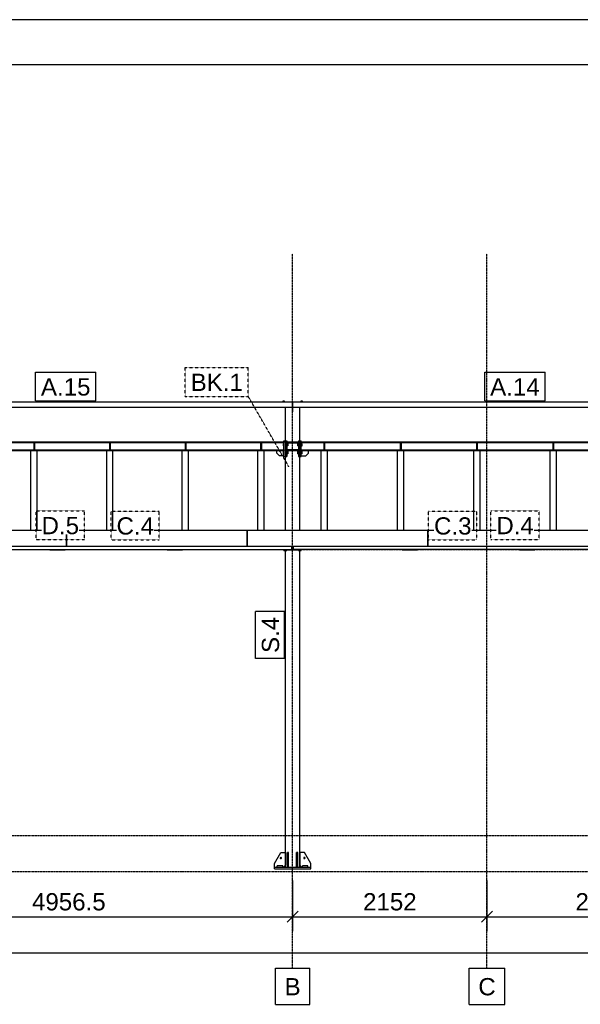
# Model space of a CAD drawing. Header units: millimetres. Extents: x 0 to 59400, y 0 to 42000.
# Tile 18 of 40: x 7207 to 13414, y 31099 to 42000. Entities that reach past the tile are written whole.
import ezdxf

# ---------------------------------------------------------------- set-up
doc = ezdxf.new("R2010")
doc.units = ezdxf.units.MM
doc.linetypes.add('DXK_LINE_DOT2', pattern=[3.9198, 1.9599, -1.9599])
doc.linetypes.add('DXK_LINE_DOT3', pattern=[5.9187, 2.979, -0.9799, 0.9799, -0.9799])
for name, color, linetype in [('TS_FORMATKA', 7, 'Continuous'), ('TS_INNE_OBIEKTY', 7, 'Continuous'), ('TS_LINIE_WIDOCZNE', 7, 'Continuous'), ('TS_OPISY', 7, 'Continuous'), ('TS_OPISY_LINIE', 7, 'Continuous'), ('TS_OPISY_RAMKA', 7, 'Continuous'), ('TS_WYMIARY', 7, 'Continuous'), ('TS_WYMIARY_TEKST', 7, 'Continuous')]:
    doc.layers.add(name, color=color, linetype=linetype)
doc.styles.add('Arial', font='ARIAL.TTF', dxfattribs={"height": 0.2})

# ---------------------------------------------------------------- blocks, each defined once
blk = doc.blocks.new('Unknown-293000867-1306')
at = {"layer": 'TS_FORMATKA', "color": 7, "linetype": 'Continuous'}
for p, q in [((59400, 42000), (0, 42000)), ((58900, 41500), (500, 41500))]:
    blk.add_line(p, q, dxfattribs=at)
blk = doc.blocks.new('Part-293000867-11357 - 11351')
at = {"layer": 'TS_LINIE_WIDOCZNE', "color": 1, "linetype": 'Continuous'}
for p, q in [((10149, 37336), (10149, 37709)), ((10309, 37336), (10309, 37709)), ((10149, 36346), (10149, 37164)), ((10309, 36346), (10309, 37164)), ((10149, 32619), (10149, 36124)), ((10309, 32619), (10309, 36124))]:
    blk.add_line(p, q, dxfattribs=at)
blk = doc.blocks.new('Part-293000867-11370 - 11351')
at = {"layer": 'TS_LINIE_WIDOCZNE', "color": 1, "linetype": 'Continuous'}
for p, q in [((5465, 37318), (5465, 37326)), ((5465, 37326), (10133, 37326)), ((5465, 37318), (10133, 37318)), ((10133, 37326), (10133, 37318)), ((5465, 37230), (5465, 37238)), ((5465, 37238), (10133, 37238)), ((5465, 37230), (10133, 37230)), ((10133, 37238), (10133, 37230))]:
    blk.add_line(p, q, dxfattribs=at)
blk = doc.blocks.new('Part-293000867-11371 - 11351')
at = {"layer": 'TS_LINIE_WIDOCZNE', "color": 1, "linetype": 'Continuous'}
for p, q in [((10325, 37318), (10325, 37326)), ((10325, 37326), (15060, 37326)), ((10325, 37318), (15060, 37318)), ((15060, 37326), (15060, 37318)), ((10325, 37230), (10325, 37238)), ((10325, 37238), (15060, 37238)), ((10325, 37230), (15060, 37230)), ((15060, 37238), (15060, 37230))]:
    blk.add_line(p, q, dxfattribs=at)
blk = doc.blocks.new('Part-293000867-11400 - 11351')
at = {"layer": 'TS_LINIE_WIDOCZNE', "color": 1, "linetype": 'Continuous'}
for p, q in [((10149, 36128), (10149, 36124)), ((10149, 36124), (10165, 36124)), ((10165, 36124), (10165, 36128))]:
    blk.add_line(p, q, dxfattribs=at)
blk = doc.blocks.new('Part-293000867-11403 - 11351')
at = {"layer": 'TS_LINIE_WIDOCZNE', "color": 1, "linetype": 'Continuous'}
for p, q in [((10293, 36128), (10293, 36124)), ((10293, 36124), (10309, 36124)), ((10309, 36124), (10309, 36128))]:
    blk.add_line(p, q, dxfattribs=at)
blk = doc.blocks.new('Part-293000867-11404 - 11351')
at = {"layer": 'TS_LINIE_WIDOCZNE', "color": 1, "linetype": 'Continuous'}
for p, q in [((10149, 37336), (10149, 37164)), ((10149, 37336), (10165, 37336)), ((10165, 37336), (10165, 37164)), ((10149, 37164), (10165, 37164))]:
    blk.add_line(p, q, dxfattribs=at)
blk = doc.blocks.new('Part-293000867-11405 - 11351')
at = {"layer": 'TS_LINIE_WIDOCZNE', "color": 1, "linetype": 'Continuous'}
for p, q in [((10165, 37316), (10165, 37326)), ((10165, 37326), (10293, 37326)), ((10165, 37316), (10293, 37316)), ((10293, 37316), (10293, 37326))]:
    blk.add_line(p, q, dxfattribs=at)
blk = doc.blocks.new('Part-293000867-11406 - 11351')
at = {"layer": 'TS_LINIE_WIDOCZNE', "color": 1, "linetype": 'Continuous'}
for p, q in [((10165, 37230), (10165, 37240)), ((10165, 37240), (10293, 37240)), ((10165, 37230), (10293, 37230)), ((10293, 37230), (10293, 37240))]:
    blk.add_line(p, q, dxfattribs=at)
blk = doc.blocks.new('Part-293000867-11407 - 11351')
at = {"layer": 'TS_LINIE_WIDOCZNE', "color": 1, "linetype": 'Continuous'}
for p, q in [((10293, 37336), (10293, 37164)), ((10293, 37336), (10309, 37336)), ((10309, 37336), (10309, 37164)), ((10293, 37164), (10309, 37164))]:
    blk.add_line(p, q, dxfattribs=at)
blk = doc.blocks.new('Part-293000867-11429 - 11351')
at = {"layer": 'TS_LINIE_WIDOCZNE', "color": 1, "linetype": 'Continuous'}
for p, q in [((10229, 37709), (10229, 37769)), ((10229, 37769), (10229, 37769)), ((10229, 37769), (15151, 37769)), ((15151, 37709), (15151, 37769)), ((10229, 37709), (15151, 37709))]:
    blk.add_line(p, q, dxfattribs=at)
blk = doc.blocks.new('Part-293000867-11430 - 11351')
at = {"layer": 'TS_LINIE_WIDOCZNE', "color": 1, "linetype": 'Continuous'}
for p, q in [((5203, 37709), (5203, 37769)), ((5203, 37769), (5203, 37769)), ((5203, 37769), (10229, 37769)), ((10229, 37769), (10229, 37769)), ((10229, 37769), (10229, 37709)), ((5203, 37709), (10229, 37709))]:
    blk.add_line(p, q, dxfattribs=at)
blk = doc.blocks.new('Part-293000867-12093 - 11351')
at = {"layer": 'TS_LINIE_WIDOCZNE', "color": 1, "linetype": 'Continuous'}
for p, q in [((11390, 36346), (11390, 37230)), ((11460, 37230), (11390, 37230)), ((11460, 36346), (11460, 37230))]:
    blk.add_line(p, q, dxfattribs=at)
blk = doc.blocks.new('Part-293000867-12041 - 11351')
at = {"layer": 'TS_LINIE_WIDOCZNE', "color": 1, "linetype": 'Continuous'}
for p, q in [((8209, 37317), (8201, 37317)), ((8201, 37317), (8201, 37239)), ((8209, 37317), (8209, 37239)), ((8209, 37239), (8201, 37239))]:
    blk.add_line(p, q, dxfattribs=at)
blk = doc.blocks.new('Part-293000867-12117 - 11351')
at = {"layer": 'TS_LINIE_WIDOCZNE', "color": 1, "linetype": 'Continuous'}
for p, q in [((12274, 37317), (12266, 37317)), ((12266, 37317), (12266, 37239)), ((12274, 37317), (12274, 37239)), ((12274, 37239), (12266, 37239))]:
    blk.add_line(p, q, dxfattribs=at)
blk = doc.blocks.new('Part-293000867-11646 - 11351')
at = {"layer": 'TS_LINIE_WIDOCZNE', "color": 1, "linetype": 'Continuous'}
for p, q in [((10133, 37164), (10133, 37336)), ((10133, 37336), (10149, 37336)), ((10149, 37164), (10149, 37336)), ((10133, 37164), (10149, 37164))]:
    blk.add_line(p, q, dxfattribs=at)
blk = doc.blocks.new('Part-293000867-11606 - 11351')
at = {"layer": 'TS_LINIE_WIDOCZNE', "color": 1, "linetype": 'Continuous'}
for p, q in [((10133, 36124), (10133, 36134)), ((10133, 36124), (10149, 36124)), ((10149, 36124), (10149, 36128))]:
    blk.add_line(p, q, dxfattribs=at)
blk = doc.blocks.new('Part-293000867-11502 - 11351')
at = {"layer": 'TS_LINIE_WIDOCZNE', "color": 1, "linetype": 'Continuous'}
for p, q in [((10029, 32599), (10029, 32619)), ((10029, 32619), (10429, 32619)), ((10029, 32599), (10429, 32599)), ((10429, 32599), (10429, 32619))]:
    blk.add_line(p, q, dxfattribs=at)
blk = doc.blocks.new('Part-293000867-11616 - 11351')
at = {"layer": 'TS_LINIE_WIDOCZNE', "color": 1, "linetype": 'Continuous'}
for p, q in [((10309, 36124), (10309, 36128)), ((10309, 36124), (10325, 36124)), ((10325, 36124), (10325, 36134))]:
    blk.add_line(p, q, dxfattribs=at)
blk = doc.blocks.new('Part-293000867-11503 - 11351')
at = {"layer": 'TS_LINIE_WIDOCZNE', "color": 1, "linetype": 'Continuous'}
for p, q in [((10059, 32619), (10059, 32631)), ((10119, 32631), (10059, 32631)), ((10119, 32619), (10119, 32631))]:
    blk.add_line(p, q, dxfattribs=at)
blk = doc.blocks.new('Part-293000867-11505 - 11351')
at = {"layer": 'TS_LINIE_WIDOCZNE', "color": 1, "linetype": 'Continuous'}
for p, q in [((10339, 32619), (10339, 32631)), ((10399, 32631), (10339, 32631)), ((10399, 32619), (10399, 32631))]:
    blk.add_line(p, q, dxfattribs=at)
blk = doc.blocks.new('Part-293000867-11960 - 11351')
at = {"layer": 'TS_LINIE_WIDOCZNE', "color": 1, "linetype": 'Continuous'}
for p, q in [((10237, 36134), (10237, 36167)), ((15148, 36134), (10237, 36134)), ((15148, 36167), (15148, 36134))]:
    blk.add_line(p, q, dxfattribs=at)
blk = doc.blocks.new('Part-293000867-13038 - 11351')
at = {"layer": 'TS_LINIE_WIDOCZNE', "color": 1, "linetype": 'Continuous'}
for p, q in [((11725, 36346), (11725, 36167)), ((13725, 36346), (11725, 36346)), ((13725, 36167), (13725, 36346)), ((11725, 36171), (13725, 36171)), ((13725, 36167), (11725, 36167))]:
    blk.add_line(p, q, dxfattribs=at)
blk = doc.blocks.new('Bolt-293000867-11649 - 11351')
at = {"layer": 'TS_INNE_OBIEKTY', "color": 1, "linetype": 'Continuous'}
for p, q in [((10123, 37306), (10123, 37282)), ((10133, 37306), (10123, 37306)), ((10123, 37294), (10133, 37294)), ((10123, 37282), (10133, 37282)), ((10165, 37306), (10175, 37306)), ((10175, 37294), (10165, 37294)), ((10175, 37282), (10165, 37282)), ((10175, 37306), (10175, 37282)), ((10133, 37218), (10123, 37218)), ((10123, 37218), (10123, 37194)), ((10123, 37206), (10133, 37206)), ((10133, 37194), (10123, 37194)), ((10165, 37218), (10175, 37218)), ((10175, 37206), (10165, 37206)), ((10175, 37194), (10165, 37194)), ((10175, 37218), (10175, 37194))]:
    blk.add_line(p, q, dxfattribs=at)
blk = doc.blocks.new('Part-293000867-11656 - 11351')
at = {"layer": 'TS_LINIE_WIDOCZNE', "color": 1, "linetype": 'Continuous'}
for p, q in [((10309, 37164), (10309, 37336)), ((10309, 37336), (10325, 37336)), ((10325, 37164), (10325, 37336)), ((10309, 37164), (10325, 37164))]:
    blk.add_line(p, q, dxfattribs=at)
blk = doc.blocks.new('Bolt-293000867-11659 - 11351')
at = {"layer": 'TS_INNE_OBIEKTY', "color": 1, "linetype": 'Continuous'}
for p, q in [((10293, 37306), (10283, 37306)), ((10283, 37306), (10283, 37282)), ((10293, 37294), (10283, 37294)), ((10293, 37282), (10283, 37282)), ((10335, 37306), (10325, 37306)), ((10325, 37294), (10335, 37294)), ((10325, 37282), (10335, 37282)), ((10335, 37282), (10335, 37306)), ((10293, 37218), (10283, 37218)), ((10283, 37218), (10283, 37194)), ((10293, 37206), (10283, 37206)), ((10293, 37194), (10283, 37194)), ((10335, 37218), (10325, 37218)), ((10325, 37206), (10335, 37206)), ((10335, 37194), (10325, 37194)), ((10335, 37194), (10335, 37218))]:
    blk.add_line(p, q, dxfattribs=at)
blk = doc.blocks.new('Part-293000867-11815 - 11351')
at = {"layer": 'TS_LINIE_WIDOCZNE', "color": 1, "linetype": 'Continuous'}
for p, q in [((9883, 37317), (9875, 37317)), ((9875, 37317), (9875, 37239)), ((9883, 37317), (9883, 37239)), ((9883, 37239), (9875, 37239))]:
    blk.add_line(p, q, dxfattribs=at)
blk = doc.blocks.new('Part-293000867-11819 - 11351')
at = {"layer": 'TS_LINIE_WIDOCZNE', "color": 1, "linetype": 'Continuous'}
for p, q in [((10583, 37317), (10575, 37317)), ((10575, 37317), (10575, 37239)), ((10583, 37317), (10583, 37239)), ((10583, 37239), (10575, 37239))]:
    blk.add_line(p, q, dxfattribs=at)
blk = doc.blocks.new('Part-293000867-11702 - 11351')
at = {"layer": 'TS_LINIE_WIDOCZNE', "color": 1, "linetype": 'Continuous'}
for p, q in [((9844, 36346), (9844, 37230)), ((9914, 37230), (9844, 37230)), ((9914, 36346), (9914, 37230))]:
    blk.add_line(p, q, dxfattribs=at)
blk = doc.blocks.new('Part-293000867-11710 - 11351')
at = {"layer": 'TS_LINIE_WIDOCZNE', "color": 1, "linetype": 'Continuous'}
for p, q in [((5093, 36134), (5093, 36167)), ((5093, 36134), (5119, 36134)), ((5179, 36134), (10221, 36134)), ((10221, 36134), (10221, 36167))]:
    blk.add_line(p, q, dxfattribs=at)
blk = doc.blocks.new('Part-293000867-11816 - 11351')
at = {"layer": 'TS_LINIE_WIDOCZNE', "color": 1, "linetype": 'Continuous'}
for p, q in [((10544, 36346), (10544, 37230)), ((10614, 37230), (10544, 37230)), ((10614, 36346), (10614, 37230))]:
    blk.add_line(p, q, dxfattribs=at)
blk = doc.blocks.new('Part-293000867-13269 - 11351')
at = {"layer": 'TS_LINIE_WIDOCZNE', "color": 1, "linetype": 'Continuous'}
for p, q in [((12741, 36128), (12741, 36134)), ((12911, 36128), (12741, 36128)), ((12911, 36128), (12911, 36134)), ((12911, 36128), (12911, 36128))]:
    blk.add_line(p, q, dxfattribs=at)
blk = doc.blocks.new('Part-293000867-13147 - 11351')
at = {"layer": 'TS_LINIE_WIDOCZNE', "color": 1, "linetype": 'Continuous'}
for p, q in [((10029, 32659), (10099, 32779)), ((10099, 32779), (10149, 32779)), ((10149, 32779), (10149, 32639)), ((10029, 32619), (10029, 32659)), ((10129, 32619), (10149, 32639))]:
    blk.add_line(p, q, dxfattribs=at)
blk = doc.blocks.new('Part-293000867-13319 - 11351')
at = {"layer": 'TS_LINIE_WIDOCZNE', "color": 1, "linetype": 'Continuous'}
for p, q in [((10233, 36128), (10233, 36134)), ((10311, 36128), (10233, 36128)), ((10311, 36128), (10311, 36134)), ((10311, 36128), (10311, 36128))]:
    blk.add_line(p, q, dxfattribs=at)
blk = doc.blocks.new('GridLine-293000867-13351 - 11351')
at = {"layer": 'TS_INNE_OBIEKTY', "color": 4, "linetype": 'DXK_LINE_DOT3'}
blk.add_line((10229, 31499), (10229, 39409), dxfattribs=at)
at = {"layer": 'TS_INNE_OBIEKTY', "color": 4, "linetype": 'Continuous'}
for p, q in [((10040, 31499), (10418, 31499)), ((10040, 31099), (10040, 31499)), ((10418, 31099), (10418, 31499)), ((10040, 31099), (10418, 31099))]:
    blk.add_line(p, q, dxfattribs=at)
at = {"layer": 'TS_INNE_OBIEKTY', "color": 2, "linetype": 'Continuous', "style": 'Arial'}
blk.add_text('B', height=191, dxfattribs=at).set_placement((10140, 31199))
blk = doc.blocks.new('Part-293000867-11962 - 11351')
at = {"layer": 'TS_LINIE_WIDOCZNE', "color": 1, "linetype": 'Continuous'}
for p, q in [((10221, 36134), (10221, 36167)), ((10221, 36134), (10229, 36134)), ((10229, 36134), (10229, 36167))]:
    blk.add_line(p, q, dxfattribs=at)
blk = doc.blocks.new('Part-293000867-11963 - 11351')
at = {"layer": 'TS_LINIE_WIDOCZNE', "color": 1, "linetype": 'Continuous'}
for p, q in [((10229, 36134), (10229, 36167)), ((10229, 36134), (10237, 36134)), ((10237, 36134), (10237, 36167))]:
    blk.add_line(p, q, dxfattribs=at)
blk = doc.blocks.new('GridLine-293000867-13360 - 11351')
at = {"layer": 'TS_INNE_OBIEKTY', "color": 4, "linetype": 'DXK_LINE_DOT3'}
blk.add_line((2273, 32969), (40892, 32969), dxfattribs=at)
blk = doc.blocks.new('Part-293000867-13146 - 11351')
at = {"layer": 'TS_LINIE_WIDOCZNE', "color": 1, "linetype": 'Continuous'}
for p, q in [((10359, 32779), (10309, 32779)), ((10309, 32779), (10309, 32639)), ((10429, 32659), (10359, 32779)), ((10329, 32619), (10309, 32639)), ((10429, 32619), (10429, 32659))]:
    blk.add_line(p, q, dxfattribs=at)
blk = doc.blocks.new('Part-293000867-12003 - 11351')
at = {"layer": 'TS_LINIE_WIDOCZNE', "color": 1, "linetype": 'Continuous'}
for p, q in [((7332, 36346), (7332, 37230)), ((7402, 37230), (7332, 37230)), ((7402, 36346), (7402, 37230))]:
    blk.add_line(p, q, dxfattribs=at)
blk = doc.blocks.new('Part-293000867-12013 - 11351')
at = {"layer": 'TS_LINIE_WIDOCZNE', "color": 1, "linetype": 'Continuous'}
for p, q in [((7371, 37317), (7363, 37317)), ((7363, 37317), (7363, 37239)), ((7371, 37317), (7371, 37239)), ((7371, 37239), (7363, 37239))]:
    blk.add_line(p, q, dxfattribs=at)
blk = doc.blocks.new('Part-293000867-12031 - 11351')
at = {"layer": 'TS_LINIE_WIDOCZNE', "color": 1, "linetype": 'Continuous'}
for p, q in [((8170, 36346), (8170, 37230)), ((8240, 37230), (8170, 37230)), ((8240, 36346), (8240, 37230))]:
    blk.add_line(p, q, dxfattribs=at)
blk = doc.blocks.new('Part-293000867-12059 - 11351')
at = {"layer": 'TS_LINIE_WIDOCZNE', "color": 1, "linetype": 'Continuous'}
for p, q in [((9007, 36346), (9007, 37230)), ((9077, 37230), (9007, 37230)), ((9077, 36346), (9077, 37230))]:
    blk.add_line(p, q, dxfattribs=at)
blk = doc.blocks.new('Part-293000867-12069 - 11351')
at = {"layer": 'TS_LINIE_WIDOCZNE', "color": 1, "linetype": 'Continuous'}
for p, q in [((9046, 37317), (9038, 37317)), ((9038, 37317), (9038, 37239)), ((9046, 37317), (9046, 37239)), ((9046, 37239), (9038, 37239))]:
    blk.add_line(p, q, dxfattribs=at)
blk = doc.blocks.new('Part-293000867-12096 - 11351')
at = {"layer": 'TS_LINIE_WIDOCZNE', "color": 1, "linetype": 'Continuous'}
for p, q in [((11429, 37317), (11421, 37317)), ((11421, 37317), (11421, 37239)), ((11429, 37317), (11429, 37239)), ((11429, 37239), (11421, 37239))]:
    blk.add_line(p, q, dxfattribs=at)
blk = doc.blocks.new('Part-293000867-12114 - 11351')
at = {"layer": 'TS_LINIE_WIDOCZNE', "color": 1, "linetype": 'Continuous'}
for p, q in [((12235, 36346), (12235, 37230)), ((12305, 37230), (12235, 37230)), ((12305, 36346), (12305, 37230))]:
    blk.add_line(p, q, dxfattribs=at)
blk = doc.blocks.new('Part-293000867-12135 - 11351')
at = {"layer": 'TS_LINIE_WIDOCZNE', "color": 1, "linetype": 'Continuous'}
for p, q in [((13080, 36346), (13080, 37230)), ((13150, 37230), (13080, 37230)), ((13150, 36346), (13150, 37230))]:
    blk.add_line(p, q, dxfattribs=at)
blk = doc.blocks.new('Part-293000867-12138 - 11351')
at = {"layer": 'TS_LINIE_WIDOCZNE', "color": 1, "linetype": 'Continuous'}
for p, q in [((13119, 37317), (13111, 37317)), ((13111, 37317), (13111, 37239)), ((13119, 37317), (13119, 37239)), ((13119, 37239), (13111, 37239))]:
    blk.add_line(p, q, dxfattribs=at)
blk = doc.blocks.new('Part-293000867-13037 - 11351')
at = {"layer": 'TS_LINIE_WIDOCZNE', "color": 1, "linetype": 'Continuous'}
for p, q in [((9725, 36346), (9725, 36167)), ((11725, 36346), (9725, 36346)), ((11725, 36167), (11725, 36346)), ((9725, 36171), (11725, 36171)), ((11725, 36167), (9725, 36167))]:
    blk.add_line(p, q, dxfattribs=at)
blk = doc.blocks.new('Part-293000867-13256 - 11351')
at = {"layer": 'TS_LINIE_WIDOCZNE', "color": 1, "linetype": 'Continuous'}
for p, q in [((7541, 36128), (7541, 36134)), ((7711, 36128), (7541, 36128)), ((7711, 36128), (7711, 36134)), ((7711, 36128), (7711, 36128))]:
    blk.add_line(p, q, dxfattribs=at)
blk = doc.blocks.new('Part-293000867-13260 - 11351')
at = {"layer": 'TS_LINIE_WIDOCZNE', "color": 1, "linetype": 'Continuous'}
for p, q in [((8841, 36128), (8841, 36134)), ((9011, 36128), (8841, 36128)), ((9011, 36128), (9011, 36134)), ((9011, 36128), (9011, 36128))]:
    blk.add_line(p, q, dxfattribs=at)
blk = doc.blocks.new('Part-293000867-13141 - 11351')
at = {"layer": 'TS_LINIE_WIDOCZNE', "color": 1, "linetype": 'Continuous'}
for p, q in [((10273, 32619), (10273, 32779)), ((10285, 32779), (10273, 32779)), ((10285, 32619), (10285, 32779)), ((10273, 32659), (10285, 32659))]:
    blk.add_line(p, q, dxfattribs=at)
blk = doc.blocks.new('Bolt-293000867-13149 - 11351')
at = {"layer": 'TS_INNE_OBIEKTY', "color": 1, "linetype": 'Continuous'}
for start, end in [(90, 270), (90, 270), (270, 90), (270, 90)]:
    blk.add_arc((10359, 32719), 7, start, end, dxfattribs=at)
blk = doc.blocks.new('Part-293000867-12897 - 11351')
at = {"layer": 'TS_LINIE_WIDOCZNE', "color": 1, "linetype": 'Continuous'}
for p, q in [((10053, 37200), (10053, 37230)), ((10083, 37170), (10053, 37200)), ((10133, 37215), (10118, 37230)), ((10133, 37170), (10083, 37170))]:
    blk.add_line(p, q, dxfattribs=at)
blk = doc.blocks.new('Bolt-293000867-12690 - 11351')
at = {"layer": 'TS_INNE_OBIEKTY', "color": 1, "linetype": 'Continuous'}
for p, q in [((10140, 37777), (10119, 37777)), ((10119, 37777), (10119, 37769)), ((10124, 37777), (10124, 37769)), ((10134, 37777), (10134, 37769)), ((10140, 37769), (10140, 37777))]:
    blk.add_line(p, q, dxfattribs=at)
blk = doc.blocks.new('Bolt-293000867-12691 - 11351')
at = {"layer": 'TS_INNE_OBIEKTY', "color": 1, "linetype": 'Continuous'}
for p, q in [((10340, 37777), (10319, 37777)), ((10319, 37777), (10319, 37769)), ((10324, 37777), (10324, 37769)), ((10334, 37777), (10334, 37769)), ((10340, 37769), (10340, 37777))]:
    blk.add_line(p, q, dxfattribs=at)
blk = doc.blocks.new('Part-293000867-12702 - 11351')
at = {"layer": 'TS_LINIE_WIDOCZNE', "color": 1, "linetype": 'Continuous'}
for p, q in [((10225, 37709), (10225, 37659)), ((10225, 37659), (10233, 37659)), ((10233, 37659), (10233, 37709))]:
    blk.add_line(p, q, dxfattribs=at)
blk = doc.blocks.new('Part-293000867-13012 - 11351')
at = {"layer": 'TS_LINIE_WIDOCZNE', "color": 1, "linetype": 'Continuous'}
for p, q in [((5725, 36346), (5725, 36167)), ((7725, 36346), (5725, 36346)), ((7725, 36167), (7725, 36346)), ((5725, 36171), (7725, 36171)), ((7725, 36167), (5725, 36167))]:
    blk.add_line(p, q, dxfattribs=at)
blk = doc.blocks.new('Part-293000867-13016 - 11351')
at = {"layer": 'TS_LINIE_WIDOCZNE', "color": 1, "linetype": 'Continuous'}
for p, q in [((7725, 36346), (7725, 36167)), ((9725, 36346), (7725, 36346)), ((9725, 36167), (9725, 36346)), ((7725, 36171), (9725, 36171)), ((9725, 36167), (7725, 36167))]:
    blk.add_line(p, q, dxfattribs=at)
blk = doc.blocks.new('Part-293000867-12899 - 11351')
at = {"layer": 'TS_LINIE_WIDOCZNE', "color": 1, "linetype": 'Continuous'}
for p, q in [((10325, 37215), (10340, 37230)), ((10375, 37170), (10405, 37200)), ((10405, 37200), (10405, 37230)), ((10325, 37170), (10375, 37170))]:
    blk.add_line(p, q, dxfattribs=at)
blk = doc.blocks.new('Part-293000867-13142 - 11351')
at = {"layer": 'TS_LINIE_WIDOCZNE', "color": 1, "linetype": 'Continuous'}
for p, q in [((10173, 32619), (10173, 32779)), ((10185, 32779), (10173, 32779)), ((10185, 32619), (10185, 32779)), ((10173, 32659), (10185, 32659))]:
    blk.add_line(p, q, dxfattribs=at)
blk = doc.blocks.new('Bolt-293000867-13152 - 11351')
at = {"layer": 'TS_INNE_OBIEKTY', "color": 1, "linetype": 'Continuous'}
for start, end in [(108, 288), (108, 288), (288, 108), (288, 108)]:
    blk.add_arc((10099, 32719), 7, start, end, dxfattribs=at)
blk = doc.blocks.new('Part-293000867-13263 - 11351')
at = {"layer": 'TS_LINIE_WIDOCZNE', "color": 1, "linetype": 'Continuous'}
for p, q in [((10141, 36128), (10141, 36134)), ((10225, 36128), (10141, 36128)), ((10225, 36128), (10225, 36134)), ((10225, 36128), (10225, 36128))]:
    blk.add_line(p, q, dxfattribs=at)
blk = doc.blocks.new('Part-293000867-13265 - 11351')
at = {"layer": 'TS_LINIE_WIDOCZNE', "color": 1, "linetype": 'Continuous'}
for p, q in [((11441, 36128), (11441, 36134)), ((11611, 36128), (11441, 36128)), ((11611, 36128), (11611, 36134)), ((11611, 36128), (11611, 36128))]:
    blk.add_line(p, q, dxfattribs=at)
blk = doc.blocks.new('GridLine-293000867-13352 - 11351')
at = {"layer": 'TS_INNE_OBIEKTY', "color": 4, "linetype": 'DXK_LINE_DOT3'}
blk.add_line((12381, 31499), (12381, 39409), dxfattribs=at)
at = {"layer": 'TS_INNE_OBIEKTY', "color": 4, "linetype": 'Continuous'}
for p, q in [((12185, 31499), (12577, 31499)), ((12185, 31099), (12185, 31499)), ((12577, 31099), (12577, 31499)), ((12185, 31099), (12577, 31099))]:
    blk.add_line(p, q, dxfattribs=at)
at = {"layer": 'TS_INNE_OBIEKTY', "color": 2, "linetype": 'Continuous', "style": 'Arial'}
blk.add_text('C', height=191, dxfattribs=at).set_placement((12285, 31199))
blk = doc.blocks.new('GridLine-293000867-13359 - 11351')
at = {"layer": 'TS_INNE_OBIEKTY', "color": 4, "linetype": 'DXK_LINE_DOT3'}
blk.add_line((2273, 32569), (40892, 32569), dxfattribs=at)
blk = doc.blocks.new('GridLine-293000867-13361 - 11351')
at = {"layer": 'TS_INNE_OBIEKTY', "color": 4, "linetype": 'DXK_LINE_DOT3'}
blk.add_line((2273, 36134), (40892, 36134), dxfattribs=at)
blk = doc.blocks.new('GridLine-293000867-13362 - 11351')
at = {"layer": 'TS_INNE_OBIEKTY', "color": 4, "linetype": 'DXK_LINE_DOT3'}
blk.add_line((2273, 37769), (40892, 37769), dxfattribs=at)
blk = doc.blocks.new('StraightDimension-293000867-13371 - 11351')
at = {"layer": 'TS_WYMIARY', "color": 174, "linetype": 'Continuous'}
for p, q in [((5273, 32469), (5273, 31909)), ((10229, 32469), (10229, 31909)), ((5333, 32129), (5213, 32009)), ((5273, 32069), (10229, 32069)), ((10169, 32009), (10289, 32129))]:
    blk.add_line(p, q, dxfattribs=at)
at = {"color": 0}
blk.add_wipeout([(8199, 32099), (8199, 32379), (7303, 32379), (7303, 32099)], dxfattribs=at).dxf.layer = 'TS_WYMIARY'
at = {"layer": 'TS_WYMIARY_TEKST', "color": 96, "style": 'Arial'}
blk.add_text('4956.5', height=191, dxfattribs=at).set_placement((7343, 32139))
blk = doc.blocks.new('StraightDimension-293000867-13369 - 11351')
at = {"layer": 'TS_WYMIARY', "color": 174, "linetype": 'Continuous'}
for p, q in [((12381, 32469), (12381, 31909)), ((15156, 32469), (15156, 31909)), ((12441, 32129), (12321, 32009)), ((12381, 32069), (15156, 32069)), ((15096, 32009), (15216, 32129))]:
    blk.add_line(p, q, dxfattribs=at)
at = {"color": 0}
blk.add_wipeout([(14216, 32099), (14216, 32379), (13321, 32379), (13321, 32099)], dxfattribs=at).dxf.layer = 'TS_WYMIARY'
at = {"layer": 'TS_WYMIARY_TEKST', "color": 96, "style": 'Arial'}
blk.add_text('2774.5', height=191, dxfattribs=at).set_placement((13361, 32139))
blk = doc.blocks.new('StraightDimension-293000867-13370 - 11351')
at = {"layer": 'TS_WYMIARY', "color": 174, "linetype": 'Continuous'}
for p, q in [((10229, 32469), (10229, 31909)), ((12381, 32469), (12381, 31909)), ((10289, 32129), (10169, 32009)), ((10229, 32069), (12381, 32069)), ((12321, 32009), (12441, 32129))]:
    blk.add_line(p, q, dxfattribs=at)
at = {"color": 0}
blk.add_wipeout([(11642, 32099), (11642, 32379), (10969, 32379), (10969, 32099)], dxfattribs=at).dxf.layer = 'TS_WYMIARY'
at = {"layer": 'TS_WYMIARY_TEKST', "color": 96, "style": 'Arial'}
blk.add_text('2152', height=191, dxfattribs=at).set_placement((11009, 32139))
blk = doc.blocks.new('StraightDimension-293000867-13377 - 11351')
at = {"layer": 'TS_WYMIARY', "color": 174, "linetype": 'Continuous'}
blk.add_line((5273, 31669), (39589, 31669), dxfattribs=at)
blk = doc.blocks.new('Mark-293000867-14396 - 11351')
at = {"layer": 'TS_OPISY_RAMKA', "linetype": 'Continuous'}
for p, q in [((7382, 38099), (8050, 38099)), ((7382, 37779), (7382, 38099)), ((8050, 37779), (8050, 38099)), ((7382, 37779), (8050, 37779))]:
    blk.add_line(p, q, dxfattribs=at)
blk.add_wipeout([(7990, 37839), (7990, 38039), (7442, 38039), (7442, 37839)]).dxf.layer = 'TS_OPISY_LINIE'
blk.add_wipeout([(7990, 37839), (7990, 38039), (7442, 38039), (7442, 37839)]).dxf.layer = 'TS_OPISY_LINIE'
at = {"layer": 'TS_OPISY', "style": 'Arial'}
blk.add_text('A.15', height=191, dxfattribs=at).set_placement((7442, 37839))
blk = doc.blocks.new('Mark-293000867-14361 - 11351')
at = {"layer": 'TS_OPISY_RAMKA', "linetype": 'DXK_LINE_DOT2'}
for p, q in [((8219, 36560), (8753, 36560)), ((8219, 36240), (8219, 36560)), ((8753, 36240), (8753, 36560)), ((8219, 36240), (8753, 36240))]:
    blk.add_line(p, q, dxfattribs=at)
blk.add_wipeout([(8693, 36300), (8693, 36500), (8279, 36500), (8279, 36300)]).dxf.layer = 'TS_OPISY_LINIE'
blk.add_wipeout([(8693, 36300), (8693, 36500), (8279, 36500), (8279, 36300)]).dxf.layer = 'TS_OPISY_LINIE'
at = {"layer": 'TS_OPISY', "style": 'Arial'}
blk.add_text('C.4', height=191, dxfattribs=at).set_placement((8279, 36300))
blk = doc.blocks.new('Mark-293000867-14586 - 11351')
at = {"layer": 'TS_OPISY_LINIE', "linetype": 'DXK_LINE_DOT2'}
blk.add_line((10187, 37051), (9737, 37830), dxfattribs=at)
at = {"layer": 'TS_OPISY_RAMKA', "linetype": 'DXK_LINE_DOT2'}
for p, q in [((9040, 38150), (9737, 38150)), ((9040, 37830), (9040, 38150)), ((9737, 37830), (9737, 38150)), ((9040, 37830), (9737, 37830))]:
    blk.add_line(p, q, dxfattribs=at)
blk.add_wipeout([(9677, 37890), (9677, 38090), (9100, 38090), (9100, 37890)]).dxf.layer = 'TS_OPISY_LINIE'
blk.add_wipeout([(9677, 37890), (9677, 38090), (9100, 38090), (9100, 37890)]).dxf.layer = 'TS_OPISY_LINIE'
at = {"layer": 'TS_OPISY', "style": 'Arial'}
blk.add_text('BK.1', height=191, dxfattribs=at).set_placement((9100, 37890))
blk = doc.blocks.new('Mark-293000867-14355 - 11351')
at = {"layer": 'TS_OPISY_RAMKA', "linetype": 'Continuous'}
for p, q in [((9819, 34929), (9819, 35449)), ((10139, 35449), (9819, 35449)), ((10139, 34929), (10139, 35449)), ((10139, 34929), (9819, 34929))]:
    blk.add_line(p, q, dxfattribs=at)
blk.add_wipeout([(10079, 35389), (9879, 35389), (9879, 34989), (10079, 34989)]).dxf.layer = 'TS_OPISY_LINIE'
blk.add_wipeout([(10079, 35389), (9879, 35389), (9879, 34989), (10079, 34989)]).dxf.layer = 'TS_OPISY_LINIE'
at = {"layer": 'TS_OPISY', "style": 'Arial'}
blk.add_text('S.4', height=191, rotation=90.0002, dxfattribs=at).set_placement((10079, 34989))
blk = doc.blocks.new('Mark-293000867-14395 - 11351')
at = {"layer": 'TS_OPISY_RAMKA', "linetype": 'Continuous'}
for p, q in [((12356, 38099), (13024, 38099)), ((12356, 37779), (12356, 38099)), ((13024, 37779), (13024, 38099)), ((12356, 37779), (13024, 37779))]:
    blk.add_line(p, q, dxfattribs=at)
blk.add_wipeout([(12964, 37839), (12964, 38039), (12416, 38039), (12416, 37839)]).dxf.layer = 'TS_OPISY_LINIE'
blk.add_wipeout([(12964, 37839), (12964, 38039), (12416, 38039), (12416, 37839)]).dxf.layer = 'TS_OPISY_LINIE'
at = {"layer": 'TS_OPISY', "style": 'Arial'}
blk.add_text('A.14', height=191, dxfattribs=at).set_placement((12416, 37839))
blk = doc.blocks.new('Mark-293000867-14362 - 11351')
at = {"layer": 'TS_OPISY_RAMKA', "linetype": 'DXK_LINE_DOT2'}
for p, q in [((11735, 36560), (12270, 36560)), ((11735, 36240), (11735, 36560)), ((12270, 36240), (12270, 36560)), ((11735, 36240), (12270, 36240))]:
    blk.add_line(p, q, dxfattribs=at)
blk.add_wipeout([(12210, 36300), (12210, 36500), (11795, 36500), (11795, 36300)]).dxf.layer = 'TS_OPISY_LINIE'
blk.add_wipeout([(12210, 36300), (12210, 36500), (11795, 36500), (11795, 36300)]).dxf.layer = 'TS_OPISY_LINIE'
at = {"layer": 'TS_OPISY', "style": 'Arial'}
blk.add_text('C.3', height=191, dxfattribs=at).set_placement((11795, 36300))
blk = doc.blocks.new('Mark-293000867-14453 - 11351')
at = {"layer": 'TS_OPISY_RAMKA', "linetype": 'DXK_LINE_DOT2'}
for p, q in [((7389, 36564), (7924, 36564)), ((7389, 36244), (7389, 36564)), ((7924, 36244), (7924, 36564)), ((7389, 36244), (7924, 36244))]:
    blk.add_line(p, q, dxfattribs=at)
blk.add_wipeout([(7864, 36304), (7864, 36504), (7449, 36504), (7449, 36304)]).dxf.layer = 'TS_OPISY_LINIE'
blk.add_wipeout([(7864, 36304), (7864, 36504), (7449, 36504), (7449, 36304)]).dxf.layer = 'TS_OPISY_LINIE'
at = {"layer": 'TS_OPISY', "style": 'Arial'}
blk.add_text('D.5', height=191, dxfattribs=at).set_placement((7449, 36304))
blk = doc.blocks.new('Mark-293000867-14491 - 11351')
at = {"layer": 'TS_OPISY_RAMKA', "linetype": 'DXK_LINE_DOT2'}
for p, q in [((12425, 36564), (12960, 36564)), ((12425, 36244), (12425, 36564)), ((12960, 36244), (12960, 36564)), ((12425, 36244), (12960, 36244))]:
    blk.add_line(p, q, dxfattribs=at)
blk.add_wipeout([(12900, 36304), (12900, 36504), (12485, 36504), (12485, 36304)]).dxf.layer = 'TS_OPISY_LINIE'
blk.add_wipeout([(12900, 36304), (12900, 36504), (12485, 36504), (12485, 36304)]).dxf.layer = 'TS_OPISY_LINIE'
at = {"layer": 'TS_OPISY', "style": 'Arial'}
blk.add_text('D.4', height=191, dxfattribs=at).set_placement((12485, 36304))

msp = doc.modelspace()

# ---------------------------------------------------------------- block references
for name in ['Unknown-293000867-1306', 'GridLine-293000867-13351 - 11351', 'GridLine-293000867-13352 - 11351', 'GridLine-293000867-13362 - 11351', 'Part-293000867-11430 - 11351', 'Bolt-293000867-12690 - 11351', 'Part-293000867-11429 - 11351', 'Bolt-293000867-12691 - 11351', 'Part-293000867-11357 - 11351', 'Part-293000867-12702 - 11351', 'Part-293000867-11370 - 11351', 'Part-293000867-12013 - 11351', 'Part-293000867-12041 - 11351', 'Part-293000867-12069 - 11351', 'Part-293000867-11815 - 11351', 'Bolt-293000867-11649 - 11351', 'Part-293000867-11646 - 11351', 'Part-293000867-11404 - 11351', 'Part-293000867-11405 - 11351', 'Bolt-293000867-11659 - 11351', 'Part-293000867-11407 - 11351', 'Part-293000867-11656 - 11351', 'Part-293000867-11371 - 11351', 'Part-293000867-11819 - 11351', 'Part-293000867-12096 - 11351', 'Part-293000867-12117 - 11351', 'Part-293000867-12138 - 11351', 'Part-293000867-12003 - 11351', 'Part-293000867-12031 - 11351', 'Part-293000867-12059 - 11351', 'Part-293000867-11702 - 11351', 'Part-293000867-12897 - 11351', 'Part-293000867-11406 - 11351', 'Part-293000867-12899 - 11351', 'Part-293000867-11816 - 11351', 'Part-293000867-12093 - 11351', 'Part-293000867-12114 - 11351', 'Part-293000867-12135 - 11351', 'GridLine-293000867-13361 - 11351', 'Part-293000867-13012 - 11351', 'Part-293000867-13016 - 11351', 'Part-293000867-13037 - 11351', 'Part-293000867-13038 - 11351', 'Part-293000867-11710 - 11351', 'Part-293000867-13256 - 11351', 'Part-293000867-13260 - 11351', 'Part-293000867-11606 - 11351', 'Part-293000867-13263 - 11351', 'Part-293000867-11400 - 11351', 'Part-293000867-11962 - 11351', 'Part-293000867-11963 - 11351', 'Part-293000867-13319 - 11351', 'Part-293000867-11960 - 11351', 'Part-293000867-11403 - 11351', 'Part-293000867-11616 - 11351', 'Part-293000867-13265 - 11351', 'Part-293000867-13269 - 11351', 'GridLine-293000867-13360 - 11351', 'GridLine-293000867-13359 - 11351', 'Part-293000867-13147 - 11351', 'Bolt-293000867-13152 - 11351', 'Part-293000867-13142 - 11351', 'Part-293000867-13141 - 11351', 'Part-293000867-13146 - 11351', 'Bolt-293000867-13149 - 11351', 'Part-293000867-11502 - 11351', 'Part-293000867-11503 - 11351', 'Part-293000867-11505 - 11351']:
    msp.add_blockref(name, (0, 0))

# ---------------------------------------------------------------- next in the draw order: block references
for name in ['Mark-293000867-14396 - 11351', 'Mark-293000867-14586 - 11351', 'Mark-293000867-14395 - 11351', 'Mark-293000867-14453 - 11351', 'Mark-293000867-14361 - 11351', 'Mark-293000867-14362 - 11351', 'Mark-293000867-14491 - 11351', 'Mark-293000867-14355 - 11351', 'StraightDimension-293000867-13371 - 11351', 'StraightDimension-293000867-13369 - 11351']:
    msp.add_blockref(name, (0, 0))

# ---------------------------------------------------------------- next in the draw order: block references
msp.add_blockref('StraightDimension-293000867-13370 - 11351', (0, 0))

# ---------------------------------------------------------------- next in the draw order: block references
msp.add_blockref('StraightDimension-293000867-13377 - 11351', (0, 0))

doc.saveas('drawing.dxf')
